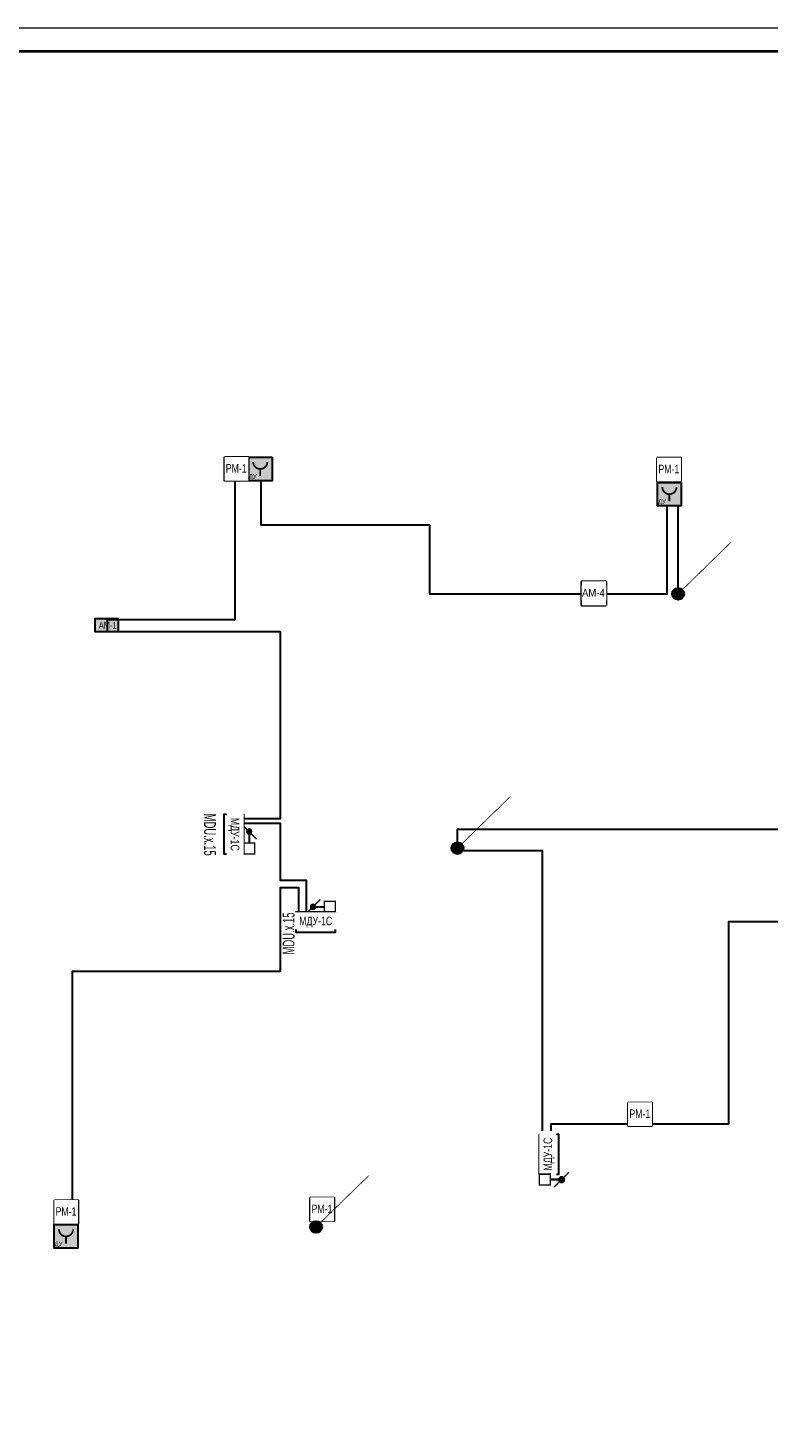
# Model space of a CAD drawing. Header units: millimetres. Extents: x -816133 to 919604, y 87941 to 147341.
# Tile 2 of 201: x -794090 to -778378, y 117641 to 147341. Entities that reach past the tile are written whole.
import ezdxf
from ezdxf.enums import TextEntityAlignment as Align

# ---------------------------------------------------------------- set-up
doc = ezdxf.new("R2010")
doc.units = ezdxf.units.MM
doc.set_wipeout_variables(frame=1)
for name, color, linetype, lineweight in [('_АПС_Оборудование', 1, 'Continuous', 30), ('RC-Извещатели_пожарные', 1, 'Continuous', 30), ('Z-000-P_SCHED', 7, 'Continuous', 20), ('Воздуховоды', 7, 'Continuous', 18), ('ОС', 5, 'Continuous', 25), ('СС-011-ПОЖ-СИГНАЛИЗАЦИЯ', 1, 'Continuous', 30), ('УГО АПС и АПЗ$0$_АПС_Оборудование', 1, 'Continuous', 30), ('УГО АПС и АПЗ$0$АПС', 1, 'Continuous', 50), ('УГО АПС и АПЗ$0$СС-011-ПОЖ-СИГНАЛИЗАЦИЯ', 1, 'Continuous', 30)]:
    doc.layers.add(name, color=color, linetype=linetype, lineweight=lineweight)
for name, color, linetype in [('EI_HATCH_GALV', 7, 'Continuous'), ('АПС', 5, 'Continuous'), ('АПС_Оборудование', 1, 'Continuous'), ('ССПС', 5, 'Continuous'), ('формат', 250, 'Continuous')]:
    doc.layers.add(name, color=color, linetype=linetype)
doc.styles.add('1111', font='ARIALN.TTF')
doc.styles.add('Arial', font='arial.ttf', dxfattribs={"width": 0.9, "height": 700})
doc.styles.add('Arial Narrow', font='ARIALN.TTF', dxfattribs={"width": 0.9, "height": 600})

# ---------------------------------------------------------------- blocks, each defined once
blk = doc.blocks.new('*U1162')
at = {"color": 0, "lineweight": 0}
blk.add_lwpolyline([(-841, 0), (0, 0), (0, 594), (-841, 594)], close=True, dxfattribs=at)
at = {"lineweight": 40}
blk.add_lwpolyline([(-821, 5), (-5, 5), (-5, 589), (-821, 589)], close=True, dxfattribs=at)
at = {"style": 'Arial', "width": 0.9, "flags": 8}
blk.add_attdef('FORMAT', (-36.87, 1.26), '', height=2.8, dxfattribs=at)
blk = doc.blocks.new('ам4')
at = {"layer": '_АПС_Оборудование', "lineweight": 40, "ltscale": 100}
blk.add_lwpolyline([(445835, -194248), (445327, -194248), (445327, -193740), (445835, -193740)], close=True, dxfattribs=at)
blk.add_wipeout([(445327, -193740), (445835, -193740), (445835, -194248), (445327, -194248)]).dxf.layer = 'АПС_Оборудование'
at = {"layer": '_АПС_Оборудование', "ltscale": 100, "insert": (445583, -193981), "char_height": 160, "attachment_point": 5, "style": 'Arial', "bg_fill": 2}
blk.add_mtext_dynamic_manual_height_columns('\\pxi-0.17961;АМ-4', width=363, gutter_width=174694, heights=[0], dxfattribs=at)
blk = doc.blocks.new('АМ-1')
at = {"lineweight": 40, "ltscale": 2, "true_color": 0xffffff}
h = blk.add_hatch(color=7, dxfattribs=at)
h.dxf.hatch_style = 1
h.paths.add_polyline_path([(2, 136), (506, 136), (506, 408), (2, 408)])
at = {"layer": 'ОС', "color": 1, "lineweight": 30}
blk.add_lwpolyline([(506, 408), (2, 408), (2, 136), (506, 136)], close=True, dxfattribs=at)
at = {"layer": 'ССПС', "color": 1, "lineweight": -2, "ltscale": 1000, "style": '1111', "width": 0.8}
blk.add_text('АМ-1', height=151, dxfattribs=at).set_placement((87, 194))
blk = doc.blocks.new('УГО АПС и АПЗ$0$РМ-1')
at = {"layer": 'УГО АПС и АПЗ$0$АПС', "color": 1, "lineweight": 30, "ltscale": 100}
blk.add_lwpolyline([(-210, 420), (210, 420), (210, 0), (-210, 0)], close=True, dxfattribs=at)
at = {"layer": 'УГО АПС и АПЗ$0$СС-011-ПОЖ-СИГНАЛИЗАЦИЯ', "color": 1, "lineweight": 30}
blk.add_lwpolyline([(-210, 420), (210, 420), (210, 0), (-210, 0)], close=True, dxfattribs=at)
at = {"color": 1}
blk.add_wipeout([(-210, 420), (210, 420), (210, 0), (-210, 0), (-210, 0)], dxfattribs=at)
at = {"color": 1, "lineweight": 30, "style": 'Arial Narrow', "width": 0.9}
blk.add_text('РМ-1', height=150, dxfattribs=at).set_placement((-4, 219), align=Align.MIDDLE_CENTER)
blk = doc.blocks.new('_МДУ')
at = {"color": 1}
blk.add_wipeout([(-350, 175), (350, 175), (350, -175), (-350, -175)], dxfattribs=at)
at = {"layer": 'АПС', "color": 1, "lineweight": 30, "ltscale": 200}
blk.add_lwpolyline([(350, 175), (-350, 175), (-350, -175), (350, -175)], close=True, dxfattribs=at)
at = {"layer": 'АПС', "color": 0, "lineweight": 30, "ltscale": 200, "insert": (3, 0), "char_height": 151, "width": 668.29, "attachment_point": 5, "style": 'Arial Narrow', "bg_fill": 2}
blk.add_mtext('МДУ-1С', dxfattribs=at)
blk = doc.blocks.new('озк_выт')
at = {"layer": 'УГО АПС и АПЗ$0$_АПС_Оборудование', "ltscale": 200}
h = blk.add_hatch(color=5, dxfattribs=at)
h.dxf.hatch_style = 1
h.paths.add_polyline_path([(468756, -41333, 1), (468645, -41333, 1)])
at = {"color": 5, "const_width": 29.5}
blk.add_lwpolyline([(468544, -41177), (468661, -41294)], dxfattribs=at)
at = {"layer": 'УГО АПС и АПЗ$0$_АПС_Оборудование', "color": 5, "lineweight": 35, "ltscale": 200}
blk.add_line((468631, -41333), (468458, -41334), dxfattribs=at)
at = {"layer": 'УГО АПС и АПЗ$0$_АПС_Оборудование', "color": 5, "const_width": 29.5}
blk.add_lwpolyline([(468227, -41449), (468458, -41449), (468458, -41218), (468227, -41218)], close=True, dxfattribs=at)
blk.add_lwpolyline([(468740, -41373), (468857, -41490)], dxfattribs=at)
at = {"layer": 'УГО АПС и АПЗ$0$_АПС_Оборудование', "color": 5}
blk.add_circle((468700, -41333), 55.4, dxfattribs=at)
blk = doc.blocks.new('*U1156')
at = {"ltscale": 100}
h = blk.add_hatch(color=256, dxfattribs=at)
h.dxf.hatch_style = 1
h.paths.add_polyline_path([(-34.8, 0, 1), (34.8, 0, 1)])
at = {"lineweight": 30}
blk.add_lwpolyline([(312.8, 312.8, 0, 45, 0), (185.6, 185.6, 4.5, 4.5, 0), (24.6, 24.6, 4.5, 4.5, 0)], format="xyseb", dxfattribs=at)
blk.add_circle((0, 0), 34.8, dxfattribs=at)
blk = doc.blocks.new('пд_выт')
at = {"layer": 'Воздуховоды', "true_color": 0xcd6928}
h = blk.add_hatch(color=32, dxfattribs=at)
h.dxf.hatch_style = 1
h.paths.add_polyline_path([(468770, -40558, 1), (468659, -40558, 1)])
at = {"layer": 'Воздуховоды', "color": 32, "lineweight": 30, "true_color": 0xcd6928}
blk.add_line((468645, -40558), (468472, -40558), dxfattribs=at)
at = {"layer": 'Воздуховоды', "color": 32, "true_color": 0xcd6928, "const_width": 29.5}
for points in [[(468558, -40401), (468675, -40519)], [(468754, -40597), (468871, -40714)]]:
    blk.add_lwpolyline(points, dxfattribs=at)
blk.add_lwpolyline([(468242, -40674), (468472, -40673), (468472, -40443), (468241, -40443)], close=True, dxfattribs=at)
at = {"layer": 'Воздуховоды', "color": 32, "true_color": 0xcd6928}
blk.add_circle((468715, -40558), 55.4, dxfattribs=at)
blk = doc.blocks.new('УДП')
at = {"color": 30}
blk.add_wipeout([(324223, -148669), (324222, -149169), (323722, -149169), (323723, -148669)], dxfattribs=at).dxf.layer = 'RC-Извещатели_пожарные'
blk.add_wipeout([(323722, -149169), (323723, -148669), (324223, -148669), (324222, -149169)], dxfattribs=at).dxf.layer = 'RC-Извещатели_пожарные'
at = {"layer": 'EI_HATCH_GALV', "lineweight": 30, "true_color": 0xffffff}
h = blk.add_hatch(color=7, dxfattribs=at)
h.dxf.hatch_style = 1
h.paths.add_polyline_path([(324223, -148669), (324222, -149169), (323722, -149169), (323723, -148669)])
at = {"layer": 'RC-Извещатели_пожарные', "color": 30, "ltscale": 30}
blk.add_lwpolyline([(324223, -148669), (324222, -149169), (323722, -149169), (323723, -148669)], close=True, dxfattribs=at)
at = {"layer": 'RC-Извещатели_пожарные', "color": 30, "ltscale": 30, "const_width": 37.5}
blk.add_lwpolyline([(323823, -148769, 1), (324123, -148769, 1)], format="xyb", dxfattribs=at)
blk.add_lwpolyline([(323972, -148919), (323972, -149069)], dxfattribs=at)
at = {"color": 30, "lineweight": 30, "style": 'Arial Narrow', "width": 0.9}
blk.add_text('ДУ', height=100, dxfattribs=at).set_placement((323814, -149078), align=Align.MIDDLE_CENTER)

msp = doc.modelspace()

# ---------------------------------------------------------------- linework, layer by layer
at = {"layer": 'СС-011-ПОЖ-СИГНАЛИЗАЦИЯ', "ltscale": 100}
for points in [[(-780305, 135337), (-780305, 137792), (-780545, 137792), (-780545, 135330), (-785568, 135330), (-785568, 136793), (-789149, 136793), (-789149, 137968), (-789705, 137968), (-789705, 134784), (-792410, 134784), (-792410, 134539), (-788743, 134539), (-788743, 130564), (-789738, 130564), (-789738, 130472), (-788745, 130472), (-788745, 129266), (-788192, 129266), (-788192, 128394), (-788347, 128394), (-788347, 129098), (-788745, 129098), (-788745, 127328), (-793154, 127328), (-793154, 122477)], [(-784932, 129889), (-783186, 129889), (-783186, 123866), (-782999, 123866), (-782999, 124091), (-779226, 124091), (-779226, 128389), (-775373, 128389), (-775373, 130341), (-784991, 130341), (-784991, 129994)]]:
    msp.add_lwpolyline(points, dxfattribs=at)

# ---------------------------------------------------------------- block references
at = {"xscale": 3.600000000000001, "yscale": 3.600000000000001, "zscale": 3.600000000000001, "rotation": 359.2880171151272}
for p in [(-780305, 135337), (-784984, 129943)]:
    msp.add_blockref('*U1156', p, dxfattribs=at)
msp.add_blockref('АМ-1', (-792674, 134401))
at = {"layer": 'СС-011-ПОЖ-СИГНАЛИЗАЦИЯ', "lineweight": 30, "xscale": -1, "rotation": 270}
msp.add_blockref('пд_выт', (-748841, -338423), dxfattribs=at)
at = {"layer": 'СС-011-ПОЖ-СИГНАЛИЗАЦИЯ', "lineweight": 30, "xscale": -1}
msp.add_blockref('пд_выт', (-319332, 169255), dxfattribs=at)
at = {"layer": 'формат', "xscale": 100, "yscale": 100, "zscale": 100}
msp.add_blockref('*U1162', (-732033, 87941), dxfattribs=at)

# ---------------------------------------------------------------- texts
at = {"layer": 'Z-000-P_SCHED', "lineweight": 30, "style": 'Arial Narrow', "width": 0.7}
msp.add_text('MDU.х.15', height=250, rotation=270, dxfattribs=at).set_placement((-790356, 130673))

# ---------------------------------------------------------------- next in the draw order: block references
at = {"layer": '_АПС_Оборудование', "color": 0, "lineweight": 30, "xscale": 1.2, "yscale": 1.2, "zscale": 1.2}
for p, rotation in [((-789725, 130239), 270), ((-783041, 123447), 90)]:
    msp.add_blockref('_МДУ', p, dxfattribs=dict(at, rotation=rotation))
msp.add_blockref('_МДУ', (-787993, 128372), dxfattribs=at)
at = {"layer": 'СС-011-ПОЖ-СИГНАЛИЗАЦИЯ', "lineweight": 30}
for name, p in [('УДП', (-1113138, 286905)), ('ам4', (-1227670, 329340))]:
    msp.add_blockref(name, p, dxfattribs=at)
at = {"layer": 'УГО АПС и АПЗ$0$_АПС_Оборудование', "lineweight": 15, "xscale": 1.2, "yscale": 1.2, "zscale": 1.2}
for p in [(-780497, 137722), (-781112, 124045), (-793279, 121973), (-787852, 122028)]:
    msp.add_blockref('УГО АПС и АПЗ$0$РМ-1', p, dxfattribs=at)

# ---------------------------------------------------------------- next in the draw order: block references
at = {"xscale": 3.600000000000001, "yscale": 3.600000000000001, "zscale": 3.600000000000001, "rotation": 359.2880171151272}
msp.add_blockref('*U1156', (-787981, 121907), dxfattribs=at)
at = {"layer": 'СС-011-ПОЖ-СИГНАЛИЗАЦИЯ', "lineweight": 30}
for p in [(-1104462, 286370), (-1117256, 270624)]:
    msp.add_blockref('УДП', p, dxfattribs=at)
at = {"layer": 'СС-011-ПОЖ-СИГНАЛИЗАЦИЯ', "lineweight": 30, "xscale": -1, "rotation": 180}
msp.add_blockref('озк_выт', (-1251474, 81577), dxfattribs=at)
at = {"layer": 'УГО АПС и АПЗ$0$_АПС_Оборудование', "lineweight": 15, "xscale": 1.2, "yscale": 1.2, "zscale": 1.2}
msp.add_blockref('УГО АПС и АПЗ$0$РМ-1', (-789670, 137738), dxfattribs=at)

# ---------------------------------------------------------------- next in the draw order: texts
at = {"layer": 'Z-000-P_SCHED', "lineweight": 30, "style": 'Arial Narrow', "width": 0.7}
msp.add_text('MDU.х.15', height=250, rotation=90, dxfattribs=at).set_placement((-788439, 127687))

doc.saveas('drawing.dxf')
